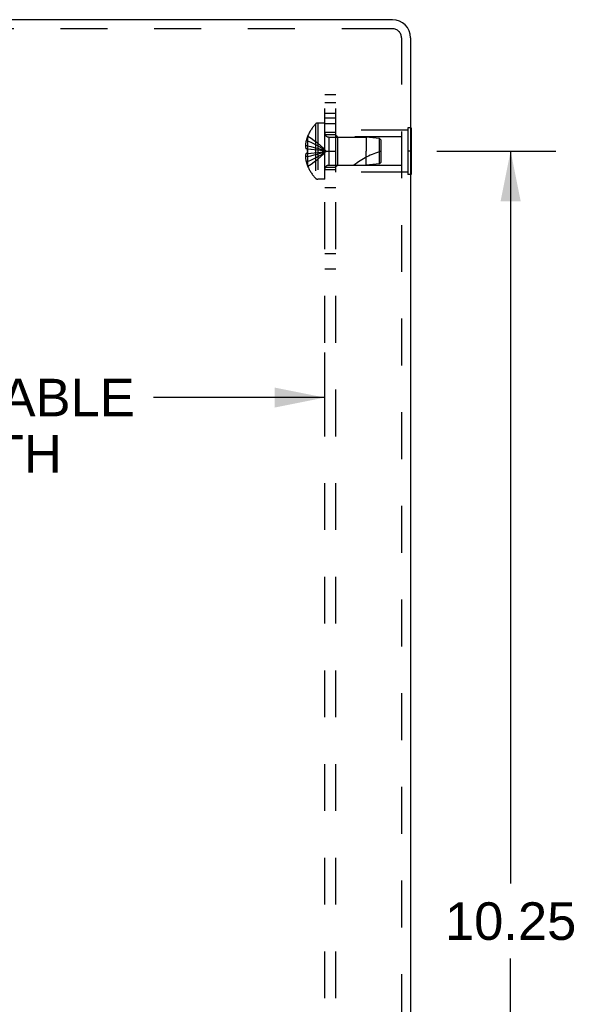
# Model space of a CAD drawing. Header units: inches. Extents: x 0 to 56.7, y 0 to 36.7.
# Tile 36 of 37: x 34.9 to 38.6, y 18.3 to 24.9. Entities that reach past the tile are written whole.
import ezdxf

# ---------------------------------------------------------------- set-up
doc = ezdxf.new("R2010")
doc.units = ezdxf.units.IN
doc.header["$LTSCALE"] = 3.116667
doc.header["$MEASUREMENT"] = 0
doc.linetypes.add('HIDDEN', pattern=[0.2, 0.1, -0.1])
doc.layers.get('0').update_dxf_attribs({"linetype": 'CONTINUOUS'})
for name, color, linetype in [('DEFAULT_2', 8, 'HIDDEN'), ('DIMENSIONS', 7, 'CONTINUOUS'), ('SUBPANEL', 7, 'CONTINUOUS')]:
    doc.layers.add(name, color=color, linetype=linetype)
doc.styles.get("Standard").update_dxf_attribs({"font": 'arial.ttf'})
doc.dimstyles.new('DIMSTYLE_1', dxfattribs={"dimtxt": 0.25, "dimasz": 0.333333, "dimexe": 0.09, "dimexo": 0.07, "dimgap": 0.0375, "dimtad": 0, "dimtih": 1, "dimtoh": 1, "dimzin": 4, "dimdsep": 46, "dimtxsty": 'Standard', "dimblk": '_FILLED', "dimblk1": '_FILLED', "dimblk2": '_FILLED', "dimcen": 0.09, "dimadec": 3, "dimazin": 1, "dimtfac": 1, "dimtdec": 3, "dimtofl": 0, "dimtmove": 0, "dimatfit": 3, "dimldrblk": '_FILLED', "dimfxl": 0, "dimtolj": 1, "dimtzin": 4, "dimarcsym": 0})

# ---------------------------------------------------------------- blocks, each defined once
blk = doc.blocks.new('_FILLED')
at = {"color": 0, "linetype": 'ByBlock'}
blk.add_solid([(0, 0), (-1, 0.2), (-1, -0.2)], dxfattribs=at)
blk = doc.blocks.new('*D6')
at = {"layer": 'DIMENSIONS', "color": 2, "linetype": 'Continuous'}
for p, q in [((37.6625, 24.014), (38.4538, 24.014)), ((38.1538, 24.014), (38.1538, 19.139)), ((38.1538, 13.764), (38.1538, 18.639)), ((37.6625, 13.764), (38.4538, 13.764))]:
    blk.add_line(p, q, dxfattribs=at)
at = {"layer": 'DIMENSIONS', "color": 2, "linetype": 'Continuous', "xscale": 0.3333333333, "yscale": 0.3333333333, "zscale": 0.3333333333}
for p, rotation in [((38.1538, 24.014), 90), ((38.1538, 13.764), 270)]:
    blk.add_blockref('_FILLED', p, dxfattribs=dict(at, rotation=rotation))
at = {"layer": 'DIMENSIONS', "color": 2, "linetype": 'Continuous', "insert": (38.1538, 19.014), "char_height": 0.25, "width": 0.873606, "attachment_point": 2, "line_spacing_factor": 0.9}
blk.add_mtext('10.25', dxfattribs=at)
blk = doc.blocks.new('*D15')
at = {"layer": 'DIMENSIONS', "color": 2, "linetype": 'Continuous'}
for p, q in [((31.3632, 22.1223), (31.3632, 22.6739)), ((36.9167, 22.1223), (36.9167, 22.6739)), ((31.3632, 22.3739), (33.3755, 22.3739)), ((36.9167, 22.3739), (35.777, 22.3739))]:
    blk.add_line(p, q, dxfattribs=at)
at = {"layer": 'DIMENSIONS', "color": 2, "linetype": 'Continuous', "xscale": 0.3333333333, "yscale": 0.3333333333, "zscale": 0.3333333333, "rotation": 180}
blk.add_blockref('_FILLED', (31.3632, 22.3739), dxfattribs=at)
at = {"layer": 'DIMENSIONS', "color": 2, "linetype": 'Continuous', "xscale": 0.3333333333, "yscale": 0.3333333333, "zscale": 0.3333333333}
blk.add_blockref('_FILLED', (36.9167, 22.3739), dxfattribs=at)
at = {"layer": 'DIMENSIONS', "color": 2, "linetype": 'Continuous', "insert": (34.5762, 22.4989), "char_height": 0.25, "width": 2.151487, "attachment_point": 2, "line_spacing_factor": 0.9}
blk.add_mtext('5.55 USABLE\\PDEPTH', dxfattribs=at)

msp = doc.modelspace()

# ---------------------------------------------------------------- linework, layer by layer
at = {"color": 3, "linetype": 'Continuous'}
for p, q in [((37.3677, 24.889), (32.4947, 24.889)), ((37.4877, 24.769), (37.4877, 13.009))]:
    msp.add_line(p, q, dxfattribs=at)
at = {"color": 7, "linetype": 'Continuous'}
for p, q in [((37.4917, 24.17), (37.4877, 24.17)), ((37.4917, 24.17), (37.4917, 23.858)), ((37.4917, 24.014), (37.4877, 24.014)), ((37.4917, 23.858), (37.4877, 23.858))]:
    msp.add_line(p, q, dxfattribs=at)
at = {"color": 3, "linetype": 'Continuous'}
msp.add_arc((37.3677, 24.769), 0.12, 0, 90, dxfattribs=at)
at = {"layer": 'DEFAULT_2', "color": 8, "linetype": 'HIDDEN'}
for p, q in [((37.3414, 24.829), (32.5141, 24.829)), ((37.3677, 24.829), (37.3414, 24.829)), ((37.4277, 24.769), (37.4277, 13.009)), ((36.8557, 24.1943), (36.8557, 23.8337)), ((36.8702, 24.2005), (36.8702, 23.8275)), ((36.9167, 24.2005), (36.8702, 24.2005)), ((36.9167, 23.8275), (36.9167, 24.2005)), ((36.9917, 23.874), (36.9917, 24.154)), ((37.4707, 24.154), (36.9917, 24.154)), ((37.0017, 24.109), (36.9917, 24.119)), ((37.4707, 24.17), (37.4707, 23.858)), ((37.4877, 24.17), (37.4707, 24.17)), ((36.8034, 24.0825), (36.7933, 24.0825)), ((36.8038, 24.1133), (36.8034, 24.1135)), ((36.8038, 24.1133), (36.8034, 24.1123)), ((36.8034, 24.1123), (36.8034, 24.0295)), ((36.9449, 24.108), (36.9449, 23.92)), ((36.9449, 24.108), (37.1917, 24.108)), ((37.0017, 24.109), (37.0017, 23.919)), ((37.4292, 24.109), (37.0017, 24.109)), ((37.1917, 24.108), (37.1917, 24.014)), ((37.2818, 24.099), (37.1917, 24.108)), ((37.2818, 23.929), (37.2818, 24.099)), ((37.2917, 24.088), (37.2818, 24.099)), ((37.2917, 23.94), (37.2917, 24.088)), ((37.4292, 23.919), (37.4292, 24.109)), ((36.8034, 24.0489), (36.7884, 24.0489)), ((36.8034, 24.0295), (36.7933, 24.0295)), ((36.8034, 23.9985), (36.7933, 23.9985)), ((36.8038, 24.0295), (36.8034, 24.0295)), ((36.8034, 24.0295), (36.8258, 24.0273)), ((36.8034, 24.014), (36.8034, 24.0166)), ((36.8034, 23.9985), (36.8258, 24.0007)), ((36.8034, 23.9985), (36.8034, 23.9157)), ((36.8034, 23.9985), (36.8038, 23.9985)), ((36.8036, 24.0269), (36.8038, 24.0295)), ((36.8038, 23.9985), (36.8036, 24.0011)), ((36.8255, 24.0006), (36.8473, 24.003)), ((36.8471, 24.003), (36.8682, 24.0055)), ((36.868, 24.0054), (36.8885, 24.0081)), ((37.1917, 23.92), (37.1917, 24.014)), ((37.4877, 24.014), (37.4707, 24.014)), ((36.8034, 23.9791), (36.7884, 23.9791)), ((36.8034, 23.9455), (36.7933, 23.9455)), ((37.2818, 23.929), (37.1917, 23.92)), ((37.2917, 23.94), (37.2818, 23.929)), ((36.8034, 23.9157), (36.8038, 23.9147)), ((36.8038, 23.9147), (36.8034, 23.9145)), ((36.9449, 23.92), (37.1917, 23.92)), ((37.0017, 23.919), (36.9917, 23.909)), ((37.4707, 23.874), (36.9917, 23.874)), ((37.4292, 23.919), (37.0017, 23.919)), ((37.4877, 23.858), (37.4707, 23.858)), ((36.9167, 23.8275), (36.8702, 23.8275))]:
    msp.add_line(p, q, dxfattribs=at)
for points in [[(36.7933, 24.0825), (36.7924, 24.0783), (36.7915, 24.0741), (36.7908, 24.0699), (36.7901, 24.0657), (36.7895, 24.0615), (36.7891, 24.0573), (36.7887, 24.0531), (36.7884, 24.0489)], [(36.8034, 24.0825), (36.8255, 24.0731), (36.8471, 24.0628), (36.868, 24.0518), (36.8884, 24.04), (36.9082, 24.0274), (36.9274, 24.014)], [(36.8038, 24.1133), (36.8258, 24.0996), (36.8473, 24.0847), (36.8682, 24.0688), (36.8885, 24.0516), (36.9082, 24.0334), (36.9274, 24.014)], [(36.7884, 24.0489), (36.7887, 24.0466), (36.789, 24.0442), (36.7895, 24.0419), (36.79, 24.0395), (36.7907, 24.0371), (36.7914, 24.0346), (36.7923, 24.0321), (36.7933, 24.0295)], [(36.7933, 23.9985), (36.7923, 23.9959), (36.7914, 23.9934), (36.7907, 23.9909), (36.79, 23.9885), (36.7895, 23.9861), (36.789, 23.9838), (36.7887, 23.9814), (36.7884, 23.9791)], [(36.8034, 24.0489), (36.8255, 24.0441), (36.8471, 24.0389), (36.868, 24.0333), (36.8884, 24.0272), (36.9082, 24.0208), (36.9274, 24.014)], [(36.8038, 24.0295), (36.8036, 24.0269), (36.8035, 24.0243), (36.8035, 24.0218), (36.8034, 24.0192), (36.8034, 24.0166), (36.8034, 24.014)], [(36.8034, 24.0192), (36.8035, 24.0218), (36.8035, 24.0243)], [(36.8034, 23.9455), (36.8255, 23.9549), (36.8471, 23.9652), (36.868, 23.9762), (36.8884, 23.988), (36.9082, 24.0006), (36.9274, 24.014)], [(36.8034, 24.014), (36.8034, 24.0114), (36.8034, 24.0088), (36.8035, 24.0062), (36.8035, 24.0037), (36.8036, 24.0011), (36.8038, 23.9985)], [(36.8034, 23.9791), (36.8255, 23.9839), (36.8471, 23.9891), (36.868, 23.9947), (36.8884, 24.0008), (36.9082, 24.0072), (36.9274, 24.014)], [(36.8035, 24.0037), (36.8035, 24.0062), (36.8034, 24.0088)], [(36.8038, 23.9147), (36.8258, 23.9284), (36.8473, 23.9433), (36.8682, 23.9592), (36.8885, 23.9764), (36.9082, 23.9946), (36.9274, 24.014)], [(36.8255, 24.0274), (36.8473, 24.025), (36.8682, 24.0225), (36.8885, 24.0199), (36.9082, 24.017), (36.9274, 24.014)], [(36.8471, 24.025), (36.868, 24.0226), (36.8884, 24.0199), (36.9082, 24.017), (36.9274, 24.014)], [(36.8884, 24.0081), (36.9082, 24.011), (36.9274, 24.014)], [(36.8885, 24.0081), (36.9082, 24.011), (36.9274, 24.014)], [(36.7884, 23.9791), (36.7887, 23.9749), (36.7891, 23.9707), (36.7895, 23.9665), (36.7901, 23.9623), (36.7908, 23.9581), (36.7915, 23.9539), (36.7924, 23.9497), (36.7933, 23.9455)]]:
    msp.add_lwpolyline(points, dxfattribs=at)
for centre, radius, start, end in [((37.3677, 24.769), 0.06, 0, 90), ((37.0455, 24.014), 0.2618, 136.4862, 157.63871), ((36.8702, 24.1805), 0.02, 90, 136.4862), ((36.9449, 24.1362), 0.0282, 180, 270), ((37.0455, 24.014), 0.2614, 157.91062, 164.80589), ((37.4619, 23.4688), 0.5712, 107.33536, 127.81376), ((37.0455, 24.014), 0.2614, 195.19411, 202.08938), ((37.0455, 24.014), 0.2618, 202.36129, 223.5138), ((36.9449, 23.8918), 0.0282, 90, 180), ((36.8702, 23.8475), 0.02, 223.5138, 270)]:
    msp.add_arc(centre, radius, start, end, dxfattribs=at)
at = {"layer": 'SUBPANEL', "color": 8, "linetype": 'HIDDEN'}
for p, q in [((36.9167, 13.389), (36.9167, 24.389)), ((36.9917, 24.389), (36.9167, 24.389)), ((36.9917, 13.389), (36.9917, 24.389)), ((36.9167, 24.3373), (36.9917, 24.3373)), ((36.9917, 24.264), (36.9167, 24.264)), ((36.9167, 24.235), (36.9917, 24.235)), ((36.9917, 24.195), (36.9167, 24.195)), ((36.9917, 24.139), (36.9167, 24.139)), ((36.9917, 24.123), (36.9167, 24.123)), ((36.9167, 24.014), (36.9917, 24.014)), ((36.9917, 23.905), (36.9167, 23.905)), ((36.9917, 23.889), (36.9167, 23.889)), ((36.9167, 23.7721), (36.9917, 23.7721)), ((36.9167, 23.3325), (36.9917, 23.3325)), ((36.9167, 23.2312), (36.9917, 23.2312))]:
    msp.add_line(p, q, dxfattribs=at)

# ---------------------------------------------------------------- dimensions: what is measured, and where the dimension line sits
at = {"layer": 'DIMENSIONS', "color": 2, "linetype": 'Continuous'}
dim = msp.add_linear_dim(base=(38.1538, 13.764), p1=(37.5925, 24.014), p2=(37.5925, 13.764), angle=270, dimstyle='DIMSTYLE_1', dxfattribs=at)
dim.commit()
dim.dimension.update_dxf_attribs({"geometry": '*D6', "text_midpoint": (38.1654, 18.8876), "dimtype": 160})
dim = msp.add_linear_dim(base=(31.3632, 22.3739), p1=(36.9167, 22.7439), p2=(31.3632, 22.7439), angle=180, text='<> USABLE\\PDEPTH', dimstyle='DIMSTYLE_1', dxfattribs=at)
dim.commit()
dim.dimension.update_dxf_attribs({"geometry": '*D15', "text_midpoint": (34.5762, 22.1864), "dimtype": 160})

doc.saveas('drawing.dxf')
